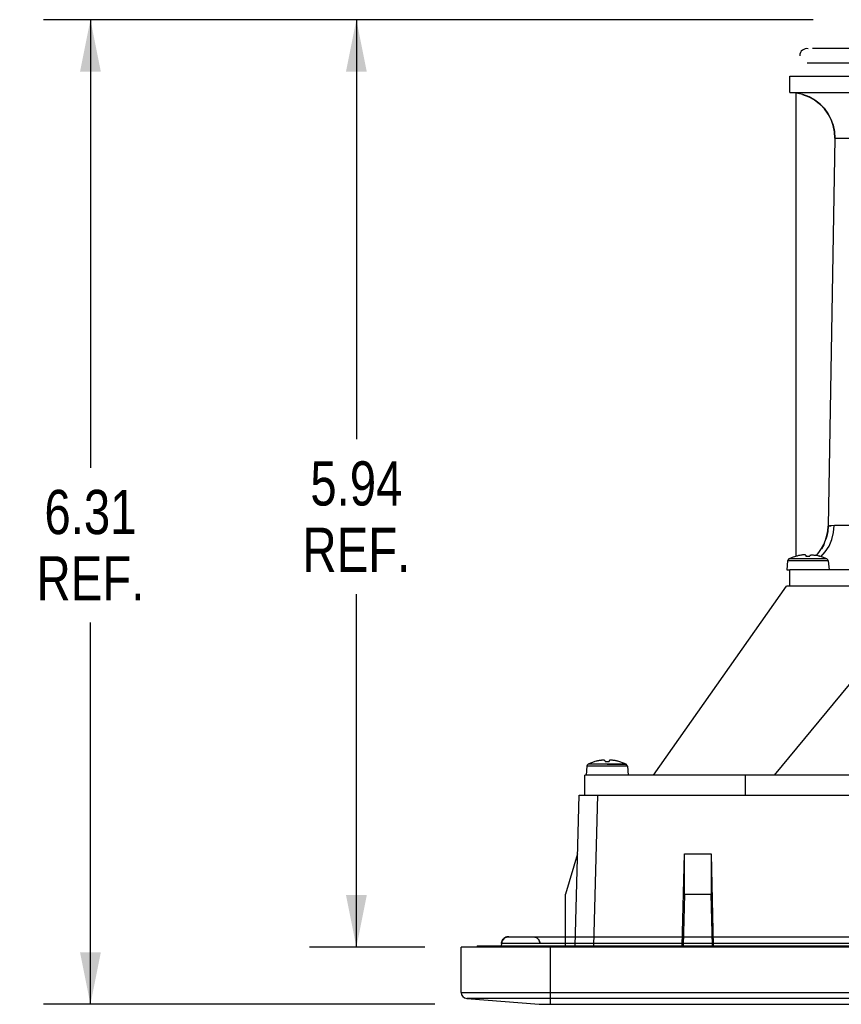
# Model space of a CAD drawing. Header units: inches. Extents: x 0 to 56.7, y 0 to 36.7.
# Tile 10 of 29: x 13 to 18.2, y 23.1 to 29.4. Entities that reach past the tile are written whole.
import ezdxf

# ---------------------------------------------------------------- set-up
doc = ezdxf.new("R2010")
doc.units = ezdxf.units.IN
doc.header["$LTSCALE"] = 3.116667
doc.header["$MEASUREMENT"] = 0
doc.layers.get('0').update_dxf_attribs({"linetype": 'CONTINUOUS'})
doc.styles.get("Standard").update_dxf_attribs({"font": 'txt', "width": 0.8})
doc.dimstyles.new('DIMSTYLE_1', dxfattribs={"dimtxt": 0.283333, "dimasz": 0.333333, "dimexe": 0.09, "dimexo": 0.07, "dimgap": 0.0425, "dimtad": 0, "dimtih": 1, "dimtoh": 1, "dimzin": 4, "dimdsep": 46, "dimtxsty": 'Standard', "dimblk": '_FILLED', "dimblk1": '_FILLED', "dimblk2": '_FILLED', "dimcen": 0.09, "dimadec": 0, "dimazin": 0, "dimtfac": 1, "dimtofl": 0, "dimtmove": 0, "dimatfit": 3, "dimldrblk": '_FILLED', "dimfxl": 0, "dimtolj": 1, "dimtzin": 4, "dimarcsym": 0})

# ---------------------------------------------------------------- blocks, each defined once
blk = doc.blocks.new('_FILLED')
at = {"color": 0, "linetype": 'ByBlock'}
blk.add_solid([(0, 0), (-1, 0.2), (-1, -0.2)], dxfattribs=at)
blk = doc.blocks.new('*D3')
at = {"color": 2, "linetype": 'Continuous'}
for p, q in [((18.0651, 29.4438), (13.1366, 29.4438)), ((13.4366, 29.4438), (13.4366, 26.5743)), ((13.4366, 23.138), (13.4366, 25.5826)), ((15.6426, 23.138), (13.1366, 23.138))]:
    blk.add_line(p, q, dxfattribs=at)
at = {"color": 2, "linetype": 'Continuous', "xscale": 0.3333333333, "yscale": 0.3333333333, "zscale": 0.3333333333}
for p, rotation in [((13.4366, 29.4438), 90), ((13.4366, 23.138), 270.0001995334)]:
    blk.add_blockref('_FILLED', p, dxfattribs=dict(at, rotation=rotation))
at = {"color": 2, "linetype": 'Continuous', "insert": (13.4366, 26.4326), "char_height": 0.28333, "width": 0.906667, "attachment_point": 2, "line_spacing_factor": 0.9}
blk.add_mtext('6.31\\PREF.', dxfattribs=at)
blk = doc.blocks.new('*D4')
at = {"color": 2, "linetype": 'Continuous'}
for p, q in [((18.0651, 29.4438), (14.84, 29.4438)), ((15.14, 29.4438), (15.14, 26.7573)), ((15.1401, 23.5042), (15.14, 25.7657)), ((15.5776, 23.5042), (14.8401, 23.5042))]:
    blk.add_line(p, q, dxfattribs=at)
at = {"color": 2, "linetype": 'Continuous', "xscale": 0.3333333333, "yscale": 0.3333333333, "zscale": 0.3333333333}
for p, rotation in [((15.14, 29.4438), 90), ((15.1401, 23.5042), 270.0002007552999)]:
    blk.add_blockref('_FILLED', p, dxfattribs=dict(at, rotation=rotation))
at = {"color": 2, "linetype": 'Continuous', "insert": (15.14, 26.6157), "char_height": 0.28333, "width": 0.906667, "attachment_point": 2, "line_spacing_factor": 0.9}
blk.add_mtext('5.94\\PREF.', dxfattribs=at)

msp = doc.modelspace()

# ---------------------------------------------------------------- linework, layer by layer
at = {"color": 7, "linetype": 'Continuous'}
for p, q in [((18.6835, 29.2586), (18.0615, 29.2586)), ((18.0282, 29.1681), (18.6616, 29.1681)), ((17.9995, 28.9646), (17.9566, 28.9734)), ((18.2026, 28.7272), (18.2053, 28.6842)), ((18.2053, 28.6842), (18.1619, 26.2006)), ((18.2052, 28.6841), (19.018, 28.6842)), ((18.1619, 26.2006), (18.1591, 26.1671)), ((18.1619, 26.2007), (18.1634, 26.2009)), ((18.1622, 26.2007), (18.1619, 26.2007)), ((18.1634, 26.2009), (18.1622, 26.2007)), ((18.1634, 26.2009), (18.1646, 26.2011)), ((18.1778, 26.2028), (18.1816, 26.2031)), ((19.018, 26.2039), (18.2017, 26.2039)), ((18.1347, 26.0835), (18.1461, 26.1115)), ((18.1033, 26.0317), (18.1203, 26.0567)), ((18.1335, 26.0809), (18.1197, 26.0556)), ((18.1203, 26.0567), (18.1347, 26.0835)), ((18.1373, 26.09), (18.1335, 26.0809)), ((18.1544, 25.99), (17.9109, 25.99)), ((17.9569, 26.0079), (17.958, 26.0079)), ((18.0191, 26.0142), (18.0198, 26.0079)), ((18.0198, 26.0079), (18.0455, 26.0079)), ((18.0462, 26.0142), (18.0455, 26.0079)), ((18.0872, 26.0127), (18.1033, 26.0317)), ((18.1072, 26.0079), (18.1084, 26.0079)), ((17.9026, 25.9779), (17.8976, 25.9215)), ((17.8976, 25.9215), (17.9172, 25.9215)), ((18.1627, 25.9779), (17.9026, 25.9779)), ((18.1627, 25.9779), (18.1676, 25.9215)), ((16.7647, 24.6752), (16.746, 24.6751)), ((16.746, 24.6751), (16.8677, 24.6751)), ((16.8174, 24.6758), (16.7647, 24.6752)), ((16.8317, 24.6758), (16.8174, 24.6758)), ((16.8617, 24.6753), (16.8542, 24.6756)), ((16.8661, 24.6752), (16.8617, 24.6753)), ((16.8677, 24.6751), (16.8661, 24.6752))]:
    msp.add_line(p, q, dxfattribs=at)
at = {"color": 6, "linetype": 'Continuous'}
for p, q in [((17.9172, 28.9766), (17.9172, 29.0829)), ((17.9172, 29.0829), (24.9336, 29.0829)), ((17.9172, 28.9766), (19.8759, 28.9766)), ((17.9566, 26.0079), (17.9566, 28.974)), ((18.2017, 26.2039), (18.1816, 26.2031)), ((17.9172, 25.8152), (17.9172, 25.9215)), ((19.8759, 25.9215), (17.9172, 25.9215)), ((17.0428, 24.6065), (17.8956, 25.8152)), ((17.8193, 24.6065), (18.8185, 25.8152)), ((26.5215, 25.8152), (17.8956, 25.8152)), ((16.6159, 24.6629), (16.611, 24.6065)), ((16.876, 24.6629), (16.6159, 24.6629)), ((16.6265, 24.6752), (16.6242, 24.6751)), ((16.6324, 24.6751), (16.6265, 24.6752)), ((16.746, 24.6751), (16.6324, 24.6751)), ((16.7242, 24.7013), (16.7226, 24.7015)), ((16.7331, 24.6929), (16.7324, 24.6993)), ((16.7331, 24.6929), (16.7588, 24.6929)), ((16.7595, 24.6993), (16.7588, 24.6929)), ((16.8206, 24.6929), (16.8217, 24.6929)), ((16.876, 24.6629), (16.881, 24.6065)), ((16.6042, 24.4766), (16.6042, 24.6065)), ((27.8129, 24.6065), (16.6042, 24.6065)), ((17.6298, 24.6065), (17.6298, 24.4766)), ((16.5413, 23.512), (16.5666, 24.4766)), ((16.5666, 24.4766), (27.7325, 24.4766)), ((16.6847, 24.4766), (16.6594, 23.512)), ((16.5568, 24.1026), (16.4802, 23.8441)), ((17.2271, 23.512), (17.2412, 24.1026)), ((17.2412, 23.8441), (17.2412, 24.1026)), ((17.2412, 24.1026), (17.4121, 24.1026)), ((17.4121, 24.1026), (17.4262, 23.512)), ((17.4121, 24.1026), (17.4122, 23.8441)), ((16.4802, 23.512), (16.4802, 23.8441)), ((17.2412, 23.8441), (17.2323, 23.512)), ((17.2412, 23.8441), (17.4122, 23.8441)), ((17.421, 23.512), (17.4122, 23.8441)), ((16.0693, 23.5277), (16.068, 23.512)), ((16.0709, 23.5366), (16.0693, 23.5277)), ((16.0693, 23.5277), (16.0698, 23.5319)), ((16.0693, 23.5277), (16.0693, 23.5277)), ((16.0693, 23.5277), (16.0693, 23.5277)), ((28.3479, 23.5277), (16.0693, 23.5277)), ((16.0698, 23.5319), (16.0739, 23.5445)), ((16.0746, 23.5458), (16.0709, 23.5366)), ((16.0911, 23.5638), (16.0854, 23.5595)), ((16.1049, 23.5697), (16.1032, 23.5692)), ((16.1055, 23.5698), (16.1049, 23.5697)), ((16.1068, 23.5701), (16.1055, 23.5698)), ((16.1088, 23.5705), (16.108, 23.5703)), ((16.1088, 23.5705), (16.1092, 23.5706)), ((16.1094, 23.5706), (16.1088, 23.5705)), ((16.1102, 23.5707), (16.1105, 23.5707)), ((16.1134, 23.571), (16.1138, 23.571)), ((16.1147, 23.5711), (16.1151, 23.5711)), ((16.1147, 23.5711), (16.1164, 23.5711)), ((16.1151, 23.5711), (16.1164, 23.5711)), ((16.1157, 23.5711), (16.1158, 23.5711)), ((16.1159, 23.5711), (16.116, 23.5711)), ((16.1165, 23.5711), (28.3008, 23.5711)), ((16.1165, 23.5711), (16.1167, 23.5711)), ((16.2695, 23.5711), (16.2694, 23.5711)), ((16.2696, 23.5711), (16.2697, 23.5711)), ((16.2698, 23.5711), (16.2698, 23.5711)), ((16.27, 23.5711), (16.2701, 23.5711)), ((16.3001, 23.5596), (16.3038, 23.556)), ((16.3003, 23.5595), (16.3066, 23.5527)), ((16.3038, 23.556), (16.3072, 23.552)), ((16.3068, 23.5525), (16.3119, 23.5441)), ((16.3129, 23.5418), (16.3152, 23.5346)), ((16.3134, 23.5405), (16.3131, 23.5414)), ((16.3147, 23.5367), (16.3144, 23.5378)), ((16.3146, 23.537), (16.3159, 23.5313)), ((16.3159, 23.5312), (16.3153, 23.5343)), ((16.3159, 23.5313), (16.3163, 23.5277)), ((15.8109, 23.2138), (15.8109, 23.5042)), ((28.6062, 23.5042), (15.8109, 23.5042)), ((15.9133, 23.512), (15.9133, 23.5042)), ((15.9133, 23.512), (28.5038, 23.512)), ((16.3818, 23.5042), (16.3818, 23.138)), ((16.4251, 23.5042), (16.4251, 23.512)), ((15.8109, 23.2138), (28.6062, 23.2138)), ((15.8472, 23.1746), (15.8472, 23.1745)), ((28.5699, 23.1745), (15.8472, 23.1746)), ((15.8472, 23.1745), (16.3112, 23.138)), ((16.3112, 23.138), (16.3112, 23.138)), ((16.3112, 23.138), (28.1059, 23.138))]:
    msp.add_line(p, q, dxfattribs=at)
at = {"color": 7, "linetype": 'Continuous'}
for points in [[(17.9988, 28.9648), (18.0379, 28.9503), (18.0743, 28.9303), (18.1072, 28.9054), (18.1361, 28.8762), (18.1605, 28.8432), (18.1801, 28.807), (18.1943, 28.768), (18.2026, 28.7272)], [(18.2052, 28.6841), (18.203, 28.7249), (18.195, 28.7653), (18.1814, 28.8037), (18.1625, 28.8398), (18.1387, 28.8731), (18.1101, 28.9028), (18.0772, 28.9284), (18.0402, 28.9493), (17.9995, 28.9646)], [(18.1461, 26.1115), (18.1545, 26.1406), (18.1598, 26.1706), (18.1619, 26.2007)], [(18.1646, 26.2011), (18.1664, 26.2014), (18.1686, 26.2017), (18.1713, 26.2021), (18.1743, 26.2024)], [(18.1713, 26.202), (18.1687, 26.2017), (18.1664, 26.2014)], [(18.1816, 26.2031), (18.1778, 26.2027), (18.1743, 26.2024)], [(18.1591, 26.1671), (18.1534, 26.1359), (18.1478, 26.1175)], [(17.9569, 26.0079), (17.9537, 26.0069), (17.9458, 26.0044), (17.9381, 26.0017), (17.9306, 25.9988), (17.923, 25.9957), (17.9156, 25.9923), (17.9109, 25.99)], [(17.9864, 26.0142), (17.9816, 26.0134), (17.9768, 26.0124), (17.9721, 26.0114), (17.9674, 26.0103), (17.9627, 26.0091), (17.958, 26.0079)], [(18.0093, 26.0165), (18.0055, 26.0163), (18.0016, 26.016), (17.9978, 26.0156), (17.994, 26.0152), (17.9902, 26.0148), (17.9864, 26.0142)], [(18.0191, 26.0142), (18.0175, 26.0148), (18.0158, 26.0152), (18.0142, 26.0156), (18.0126, 26.016), (18.0109, 26.0163), (18.0093, 26.0165)], [(18.0462, 26.0142), (18.0475, 26.0147), (18.0488, 26.015), (18.0501, 26.0154), (18.0513, 26.0157), (18.0525, 26.0159), (18.0537, 26.0162), (18.0548, 26.0164), (18.056, 26.0165)], [(18.056, 26.0165), (18.0587, 26.0164), (18.0614, 26.0162), (18.0642, 26.0159), (18.067, 26.0157), (18.0699, 26.0154), (18.0729, 26.015), (18.0759, 26.0147), (18.0789, 26.0142)], [(18.1072, 26.0079), (18.1026, 26.0091), (18.0979, 26.0103), (18.0932, 26.0114), (18.0885, 26.0124), (18.0837, 26.0134), (18.0789, 26.0142)], [(16.8542, 24.6756), (16.844, 24.6757), (16.8317, 24.6758)]]:
    msp.add_lwpolyline(points, dxfattribs=at)
at = {"color": 6, "linetype": 'Continuous'}
for points in [[(18.1158, 26.0033), (18.1439, 26.0355), (18.1677, 26.0729), (18.1858, 26.1143), (18.1972, 26.1586), (18.2016, 26.204)], [(16.6703, 24.6929), (16.6674, 24.6921), (16.6536, 24.6876), (16.6392, 24.682), (16.6242, 24.6751)], [(16.6997, 24.6993), (16.6949, 24.6984), (16.6902, 24.6975), (16.6854, 24.6965), (16.6807, 24.6953), (16.676, 24.6942), (16.6714, 24.6929)], [(16.7073, 24.7003), (16.7035, 24.6998), (16.6997, 24.6993)], [(16.7149, 24.701), (16.7111, 24.7007), (16.7073, 24.7003)], [(16.7226, 24.7015), (16.7188, 24.7013), (16.7149, 24.701)], [(16.7275, 24.7007), (16.7259, 24.701), (16.7242, 24.7013)], [(16.7324, 24.6993), (16.7308, 24.6998), (16.7291, 24.7003), (16.7275, 24.7007)], [(16.7693, 24.7015), (16.7677, 24.7013), (16.766, 24.701), (16.7644, 24.7007), (16.7628, 24.7003), (16.7611, 24.6998), (16.7595, 24.6993)], [(16.7922, 24.6993), (16.7884, 24.6998), (16.7846, 24.7003), (16.7808, 24.7007), (16.777, 24.701), (16.7731, 24.7013), (16.7693, 24.7015)], [(16.8206, 24.6929), (16.8159, 24.6942), (16.8112, 24.6953), (16.8065, 24.6965), (16.8018, 24.6975), (16.797, 24.6984), (16.7922, 24.6993)], [(16.0741, 23.5449), (16.0701, 23.5331), (16.0693, 23.5277)], [(16.0739, 23.5445), (16.0802, 23.5542), (16.0863, 23.5603), (16.0915, 23.564)], [(16.0981, 23.5674), (16.0847, 23.5589), (16.0741, 23.5449)], [(16.0854, 23.5595), (16.0797, 23.5536), (16.0746, 23.5458)], [(16.1002, 23.5683), (16.0963, 23.5666), (16.0911, 23.5638)], [(16.0956, 23.5663), (16.0987, 23.5677), (16.1012, 23.5686), (16.1031, 23.5692), (16.1047, 23.5696), (16.1059, 23.5699)], [(16.1135, 23.571), (16.1131, 23.571), (16.1122, 23.5709), (16.1111, 23.5708), (16.1088, 23.5705), (16.1052, 23.5698), (16.0981, 23.5674)], [(16.1164, 23.5711), (16.1128, 23.571), (16.1058, 23.5699), (16.1085, 23.5705), (16.113, 23.571), (16.1134, 23.571)], [(16.1059, 23.5699), (16.1069, 23.5701), (16.1078, 23.5703), (16.108, 23.5704)], [(16.2703, 23.5711), (16.2705, 23.5711), (16.2708, 23.5711), (16.2712, 23.5711), (16.2717, 23.571), (16.2726, 23.571), (16.274, 23.5709), (16.2762, 23.5706), (16.2795, 23.57), (16.2834, 23.5689), (16.2875, 23.5674), (16.2918, 23.5654), (16.296, 23.5628), (16.3001, 23.5596)], [(16.3003, 23.5595), (16.305, 23.5548), (16.3098, 23.5481), (16.3139, 23.5392), (16.3163, 23.5277)], [(16.3072, 23.552), (16.3102, 23.5474), (16.3127, 23.5424)], [(16.3119, 23.5441), (16.3151, 23.5349), (16.3163, 23.5277)], [(16.3131, 23.5414), (16.3126, 23.5425), (16.3129, 23.5418)], [(16.314, 23.5388), (16.3137, 23.5397), (16.3134, 23.5405)], [(16.3153, 23.5341), (16.315, 23.5354), (16.3147, 23.5367)]]:
    msp.add_lwpolyline(points, dxfattribs=at)
at = {"color": 7, "linetype": 'Continuous'}
for centre, radius, start, end in [((18.0257, 29.2134), 0.0453, 78.75002, 180.00002), ((17.9175, 25.9766), 0.015, 116.29275, 174.99978), ((18.0326, 25.7436), 0.2749, 63.70482, 74.01293), ((18.1478, 25.9766), 0.015, 5.00027, 63.70482)]:
    msp.add_arc(centre, radius, start, end, dxfattribs=at)
at = {"color": 6, "linetype": 'Continuous'}
for centre, radius, start, end in [((16.6308, 24.6616), 0.015, 116.29211, 174.9998), ((16.746, 24.4287), 0.2749, 63.7049, 74.01293), ((16.8611, 24.6616), 0.015, 5.00025, 63.70794), ((15.8503, 23.2138), 0.0394, 180.00002, 265.50002)]:
    msp.add_arc(centre, radius, start, end, dxfattribs=at)

# ---------------------------------------------------------------- dimensions: what is measured, and where the dimension line sits
at = {"color": 2, "linetype": 'Continuous'}
for base, p2, picture, middle in [((13.4366, 23.138), (15.7126, 23.138), '*D3', (13.4366, 26.0784)), ((15.1401, 23.5042), (15.6476, 23.5042), '*D4', (15.14, 26.2615))]:
    dim = msp.add_linear_dim(base=base, p1=(18.1351, 29.4438), p2=p2, angle=270.00009, text='<>\\PREF.', dimstyle='DIMSTYLE_1', dxfattribs=at)
    dim.commit()
    dim.dimension.update_dxf_attribs({"geometry": picture, "text_midpoint": middle, "dimtype": 160})

doc.saveas('drawing.dxf')
